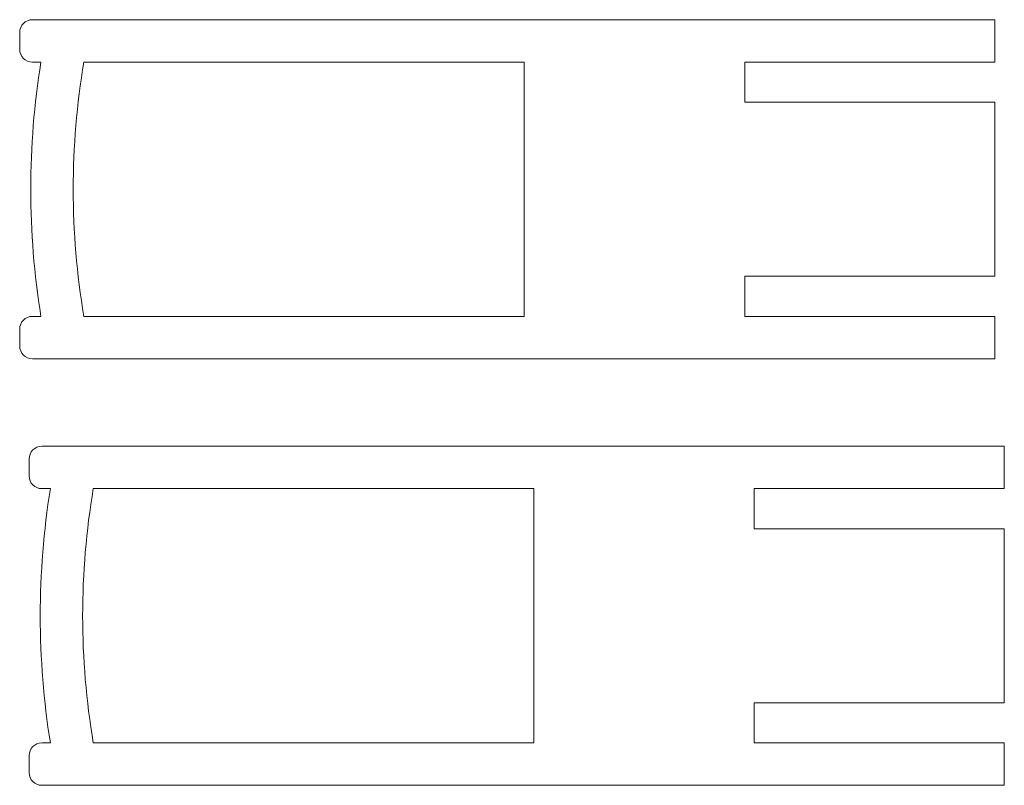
# Model space of a CAD drawing. Header units: millimetres. Extents: x 8 to 240, y 19 to 200.
import ezdxf

# ---------------------------------------------------------------- set-up
doc = ezdxf.new("R2010")
doc.units = ezdxf.units.MM

msp = doc.modelspace()

# ---------------------------------------------------------------- linework, layer by layer
at = {"color": 7, "linetype": 'Continuous', "lineweight": 15}
for p, q in [((237.94, 199.61), (10.94, 199.61)), ((237.94, 189.61), (237.94, 199.61)), ((7.94, 196.61), (7.94, 192.61)), ((10.94, 189.61), (12.94, 189.61)), ((126.94, 189.61), (23.07, 189.61)), ((126.94, 129.61), (126.94, 189.61)), ((178.94, 189.61), (237.94, 189.61)), ((178.94, 180.11), (178.94, 189.61)), ((237.94, 180.11), (178.94, 180.11)), ((237.94, 139.11), (237.94, 180.11)), ((178.94, 139.11), (237.94, 139.11)), ((178.94, 129.61), (178.94, 139.11)), ((12.94, 129.61), (10.94, 129.61)), ((23.07, 129.61), (126.94, 129.61)), ((237.94, 129.61), (178.94, 129.61)), ((237.94, 119.61), (237.94, 129.61)), ((7.94, 126.61), (7.94, 122.61)), ((10.94, 119.61), (237.94, 119.61)), ((240.17, 98.96), (13.17, 98.96)), ((240.17, 88.96), (240.17, 98.96)), ((10.17, 95.96), (10.17, 91.96)), ((13.17, 88.96), (15.17, 88.96)), ((129.17, 88.96), (25.3, 88.96)), ((129.17, 28.96), (129.17, 88.96)), ((181.17, 88.96), (240.17, 88.96)), ((181.17, 79.46), (181.17, 88.96)), ((240.17, 79.46), (181.17, 79.46)), ((240.17, 38.46), (240.17, 79.46)), ((181.17, 38.46), (240.17, 38.46)), ((181.17, 28.96), (181.17, 38.46)), ((15.17, 28.96), (13.17, 28.96)), ((25.3, 28.96), (129.17, 28.96)), ((240.17, 28.96), (181.17, 28.96)), ((240.17, 18.96), (240.17, 28.96)), ((10.17, 25.96), (10.17, 21.96)), ((13.17, 18.96), (240.17, 18.96))]:
    msp.add_line(p, q, dxfattribs=at)
for centre, radius, start, end in [((10.94, 196.61), 3, 90, 180), ((10.94, 192.61), 3, 180, 270), ((200.56, 159.61), 190, 170.9153, 189.0847), ((200.56, 159.61), 180, 170.4059, 189.5941), ((10.94, 126.61), 3, 90, 180), ((10.94, 122.61), 3, 180, 270), ((13.17, 95.96), 3, 90, 180), ((13.17, 91.96), 3, 180, 270), ((202.79, 58.96), 190, 170.9153, 189.0847), ((202.79, 58.96), 180, 170.4059, 189.5941), ((13.17, 25.96), 3, 90, 180), ((13.17, 21.96), 3, 180, 270)]:
    msp.add_arc(centre, radius, start, end, dxfattribs=at)

doc.saveas('drawing.dxf')
